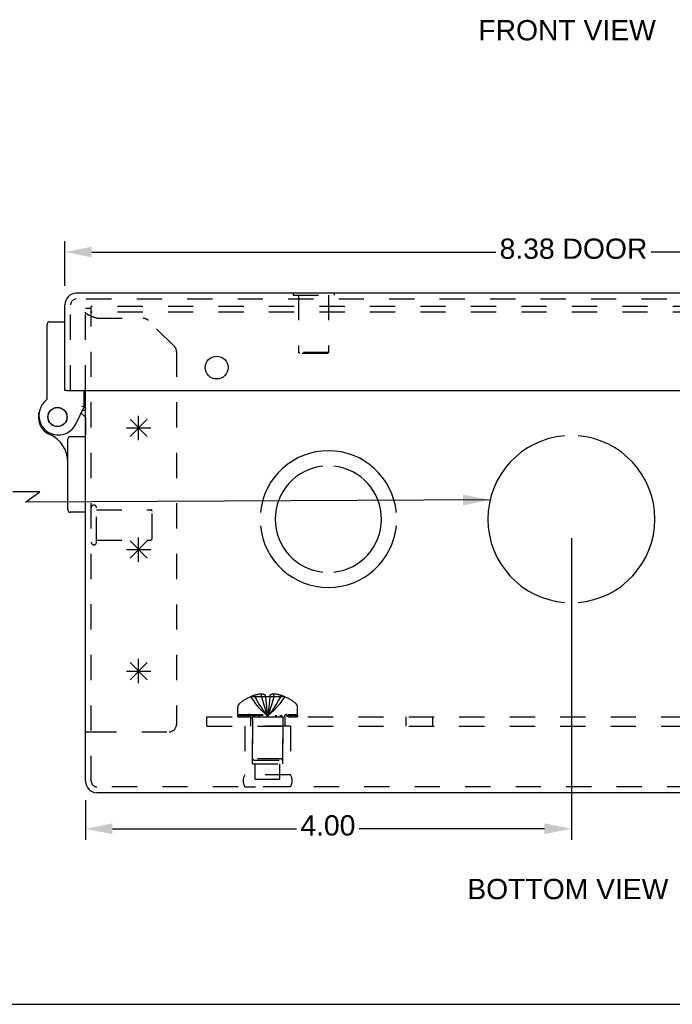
# Model space of a CAD drawing. Header units: inches. Extents: x 0 to 37.8, y 0 to 24.4.
# Tile 2 of 15: x 8.5 to 13.9, y 0 to 8.1. Entities that reach past the tile are written whole.
import ezdxf

# ---------------------------------------------------------------- set-up
doc = ezdxf.new("R2010")
doc.units = ezdxf.units.IN
doc.header["$LTSCALE"] = 2.077778
doc.header["$MEASUREMENT"] = 0
doc.header["$PDMODE"] = 3
doc.header["$PDSIZE"] = 0.3125
doc.linetypes.add('HIDDEN', pattern=[0.2, 0.1, -0.1])
doc.layers.get('0').update_dxf_attribs({"linetype": 'CONTINUOUS'})
doc.layers.get('Defpoints').update_dxf_attribs({"linetype": 'CONTINUOUS'})
doc.styles.get("Standard").update_dxf_attribs({"font": 'arial.ttf'})
doc.dimstyles.new('DIMSTYLE_1', dxfattribs={"dimtxt": 0.166667, "dimasz": 0.222222, "dimexe": 0.09, "dimexo": 0.07, "dimgap": 0.0375, "dimtad": 0, "dimtih": 1, "dimtoh": 1, "dimzin": 4, "dimdsep": 46, "dimtxsty": 'Standard', "dimblk": '_FILLED', "dimblk1": '_FILLED', "dimblk2": '_FILLED', "dimcen": 0.09, "dimadec": 3, "dimazin": 1, "dimtfac": 1, "dimtdec": 3, "dimtofl": 0, "dimtmove": 0, "dimatfit": 3, "dimldrblk": '_FILLED', "dimfxl": 1, "dimtolj": 1, "dimtzin": 4, "dimarcsym": 0})
doc.dimstyles.get("Standard").update_dxf_attribs({"dimtxt": 0.188889, "dimasz": 0.222222, "dimexe": 0.09, "dimexo": 0.07, "dimgap": 0.09, "dimtad": 0, "dimtih": 1, "dimtoh": 1, "dimdec": 3, "dimzin": 4, "dimdsep": 46, "dimtxsty": 'Standard', "dimblk": '_FILLED', "dimblk1": '_FILLED', "dimblk2": '_FILLED', "dimcen": 0.09, "dimadec": 3, "dimazin": 1, "dimtp": 0.001, "dimtm": 0.001, "dimtfac": 1, "dimtdec": 3, "dimtofl": 0, "dimtmove": 0, "dimatfit": 3, "dimldrblk": '_FILLED', "dimfxl": 1, "dimtolj": 1, "dimtzin": 4, "dimarcsym": 0})

# ---------------------------------------------------------------- blocks, each defined once
blk = doc.blocks.new('_FILLED')
at = {"color": 0, "linetype": 'ByBlock'}
blk.add_solid([(0, 0), (-1, 0.2), (-1, -0.2)], dxfattribs=at)
blk = doc.blocks.new('*D11')
at = {"color": 0, "linetype": 'Continuous', "lineweight": -2, "transparency": 16777216}
for p, q in [((8.8529, 5.9081), (8.8529, 6.2769)), ((17.2279, 5.9081), (17.2279, 6.2769)), ((9.0751, 6.1869), (12.4009, 6.1869)), ((17.0057, 6.1869), (13.6799, 6.1869))]:
    blk.add_line(p, q, dxfattribs=at)
at = {"layer": 'Defpoints', "color": 0, "linetype": 'Continuous', "transparency": 16777216}
for p in [(17.2279, 6.1869), (8.8529, 5.8381), (17.2279, 5.8381)]:
    blk.add_point(p, dxfattribs=at)
at = {"color": 0, "linetype": 'Continuous', "lineweight": -2, "transparency": 16777216, "xscale": 0.2222222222, "yscale": 0.2222222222, "zscale": 0.2222222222, "rotation": 180}
blk.add_blockref('_FILLED', (8.8529, 6.1869), dxfattribs=at)
at = {"color": 0, "linetype": 'Continuous', "lineweight": -2, "transparency": 16777216, "xscale": 0.2222222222, "yscale": 0.2222222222, "zscale": 0.2222222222}
blk.add_blockref('_FILLED', (17.2279, 6.1869), dxfattribs=at)
at = {"color": 0, "linetype": 'Continuous', "transparency": 16777216, "insert": (13.0404, 6.298), "char_height": 0.166667, "width": 1.214994, "attachment_point": 2, "line_spacing_factor": 0.9}
blk.add_mtext('\\A1;8.38 DOOR', dxfattribs=at)
blk = doc.blocks.new('*D17')
at = {"color": 0, "linetype": 'Continuous', "lineweight": -2, "transparency": 16777216}
for p, q in [((13.0229, 3.8348), (13.0229, 1.3536)), ((9.0229, 1.6796), (9.0229, 1.3536)), ((9.2451, 1.4436), (10.7616, 1.4436)), ((12.8007, 1.4436), (11.2757, 1.4436))]:
    blk.add_line(p, q, dxfattribs=at)
at = {"layer": 'Defpoints', "color": 0, "linetype": 'Continuous', "transparency": 16777216}
for p in [(13.0229, 3.9048), (9.0229, 1.7496), (13.0229, 1.4436)]:
    blk.add_point(p, dxfattribs=at)
at = {"color": 0, "linetype": 'Continuous', "lineweight": -2, "transparency": 16777216, "xscale": 0.2222222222, "yscale": 0.2222222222, "zscale": 0.2222222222, "rotation": 180}
blk.add_blockref('_FILLED', (9.0229, 1.4436), dxfattribs=at)
at = {"color": 0, "linetype": 'Continuous', "lineweight": -2, "transparency": 16777216, "xscale": 0.2222222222, "yscale": 0.2222222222, "zscale": 0.2222222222}
blk.add_blockref('_FILLED', (13.0229, 1.4436), dxfattribs=at)
at = {"color": 0, "linetype": 'Continuous', "transparency": 16777216, "insert": (11.0186, 1.5547), "char_height": 0.16667, "width": 0.452912, "attachment_point": 2, "line_spacing_factor": 0.9}
blk.add_mtext('\\A1;4.00', dxfattribs=at)

msp = doc.modelspace()

# ---------------------------------------------------------------- linework, layer by layer
at = {"color": 3, "linetype": 'Continuous'}
for p, q in [((17.1331, 5.8474), (8.9477, 5.8474)), ((8.8529, 5.0494), (8.8529, 5.7526)), ((8.8679, 5.0494), (17.2129, 5.0494)), ((9.0229, 1.8352), (9.0229, 5.0494)), ((16.9281, 1.7404), (9.1177, 1.7404))]:
    msp.add_line(p, q, dxfattribs=at)
at = {"color": 7, "linetype": 'Continuous'}
for p, q in [((10.7324, 5.8514), (10.7324, 5.8474)), ((10.7324, 5.8514), (11.0694, 5.8514)), ((11.0694, 5.8514), (11.0694, 5.8474)), ((8.7083, 4.9835), (8.7083, 5.5934)), ((8.7283, 5.6134), (8.8529, 5.6134)), ((8.8679, 5.0494), (8.8529, 5.0494)), ((9.0129, 4.9134), (9.0129, 5.0494)), ((8.9432, 4.7715), (9.0129, 4.9134)), ((8.988, 4.8627), (9.0229, 4.8299)), ((9.0229, 4.8849), (8.9989, 4.8849)), ((8.8783, 4.0664), (8.8783, 4.6474)), ((9.0229, 4.6674), (8.8983, 4.6674)), ((9.0229, 4.0464), (8.8983, 4.0464)), ((9.0229, 2.2404), (9.0709, 2.2404)), ((0, 0), (37.7778, 0))]:
    msp.add_line(p, q, dxfattribs=at)
at = {"color": 8, "linetype": 'HIDDEN'}
for p, q in [((10.7324, 5.8474), (10.7324, 5.8334)), ((10.7324, 5.8334), (11.0694, 5.8334)), ((10.7769, 5.8334), (10.7769, 5.3614)), ((11.0249, 5.8334), (11.0249, 5.3614)), ((11.0694, 5.8474), (11.0694, 5.8334)), ((8.9009, 5.0494), (8.9009, 5.7526)), ((17.1331, 5.7994), (8.9477, 5.7994)), ((9.0229, 5.0494), (9.0229, 5.7224)), ((9.0709, 5.7224), (9.0229, 5.7224)), ((9.0709, 1.8352), (9.0709, 5.7404)), ((16.9749, 5.7404), (9.0709, 5.7404)), ((16.9749, 5.6924), (9.0709, 5.6924)), ((9.0987, 5.6484), (9.095, 5.6497)), ((9.1025, 5.6472), (9.0987, 5.6484)), ((9.1063, 5.6459), (9.1025, 5.6472)), ((9.1101, 5.6446), (9.1063, 5.6459)), ((9.1177, 5.642), (9.1101, 5.6446)), ((9.1177, 5.642), (9.498, 5.642)), ((9.7553, 5.4096), (9.5405, 5.6244)), ((9.7729, 5.3671), (9.7729, 2.3024)), ((10.7869, 5.3514), (10.7769, 5.3614)), ((11.0249, 5.3614), (10.7769, 5.3614)), ((11.0149, 5.3514), (10.7869, 5.3514)), ((11.0149, 5.3514), (11.0249, 5.3614)), ((9.0229, 4.8299), (9.0229, 4.6874)), ((9.1139, 3.8004), (9.1139, 4.0844)), ((9.1139, 4.0664), (9.5609, 4.0664)), ((9.5709, 3.8284), (9.5709, 4.0564)), ((9.1139, 3.8184), (9.5609, 3.8184)), ((10.3826, 2.5292), (10.3824, 2.5296)), ((10.3835, 2.5296), (10.3826, 2.5292)), ((10.5049, 2.5296), (10.3835, 2.5296)), ((10.4184, 2.5296), (10.4184, 2.5423)), ((10.4732, 2.5296), (10.4732, 2.5514)), ((10.5049, 2.5296), (10.5049, 2.5423)), ((10.5049, 2.5296), (10.5049, 2.5292)), ((10.5409, 2.5296), (10.5383, 2.5003)), ((10.5409, 2.5423), (10.5409, 2.5296)), ((10.5409, 2.5296), (10.5409, 2.5292)), ((10.6622, 2.5296), (10.5409, 2.5296)), ((10.5726, 2.5296), (10.5726, 2.5514)), ((10.6274, 2.5296), (10.6274, 2.5423)), ((10.6631, 2.5292), (10.6622, 2.5296)), ((10.6634, 2.5296), (10.6631, 2.5292)), ((10.2769, 2.3834), (10.2769, 2.4446)), ((10.5384, 2.5006), (10.5356, 2.4722)), ((10.7689, 2.3834), (10.7689, 2.4446)), ((10.0229, 2.2884), (10.0229, 2.3634)), ((10.0229, 2.3634), (16.0229, 2.3634)), ((10.2769, 2.3834), (10.7689, 2.3834)), ((10.2772, 2.3634), (10.2772, 2.3784)), ((10.2772, 2.3784), (10.7686, 2.3784)), ((10.2772, 2.3634), (10.7686, 2.3634)), ((10.285, 2.3784), (10.285, 2.3634)), ((10.3027, 2.3634), (10.3027, 2.3784)), ((10.3241, 2.3634), (10.3241, 2.3784)), ((10.3297, 2.3784), (10.3297, 2.3634)), ((10.3353, 2.3634), (10.3353, 2.3784)), ((10.3552, 2.3634), (10.3552, 2.3784)), ((10.3646, 2.3634), (10.3646, 2.3784)), ((10.3824, 2.3634), (10.3824, 2.2884)), ((10.3828, 2.3634), (10.3828, 2.3784)), ((10.406, 2.3784), (10.406, 2.3634)), ((10.4169, 2.3634), (10.4169, 2.3784)), ((10.4521, 2.3634), (10.4521, 2.3784)), ((10.4562, 2.3634), (10.4562, 2.3784)), ((10.5194, 2.3932), (10.5229, 2.3686)), ((10.5194, 2.3932), (10.5229, 2.3686)), ((10.5896, 2.3634), (10.5896, 2.3784)), ((10.5937, 2.3784), (10.5937, 2.3634)), ((10.6288, 2.3634), (10.6288, 2.3784)), ((10.6398, 2.3634), (10.6398, 2.3784)), ((10.663, 2.3634), (10.663, 2.3784)), ((10.6634, 2.3634), (10.6634, 2.2884)), ((10.6812, 2.3784), (10.6812, 2.3634)), ((10.6906, 2.3634), (10.6906, 2.3784)), ((10.7105, 2.3634), (10.7105, 2.3784)), ((10.7161, 2.3634), (10.7161, 2.3784)), ((10.7217, 2.3634), (10.7217, 2.3784)), ((10.743, 2.3784), (10.743, 2.3634)), ((10.7608, 2.3634), (10.7608, 2.3784)), ((10.7686, 2.3784), (10.7686, 2.3634)), ((11.6639, 2.2884), (11.6639, 2.3634)), ((11.8819, 2.2884), (11.8819, 2.3634)), ((10.0229, 2.2884), (16.0229, 2.2884)), ((10.3349, 2.2884), (10.3349, 1.8884)), ((10.7109, 2.2884), (10.3349, 2.2884)), ((10.3979, 1.9764), (10.3979, 2.2884)), ((10.3989, 2.3462), (10.3989, 2.0184)), ((10.6469, 2.3462), (10.6469, 2.0184)), ((10.6479, 1.9764), (10.6479, 2.2884)), ((10.7109, 2.2884), (10.7109, 1.8884)), ((9.0709, 2.2404), (9.7109, 2.2404)), ((10.3979, 1.9764), (10.6479, 1.9764)), ((10.4089, 2.0084), (10.3989, 2.0184)), ((10.6469, 2.0184), (10.3989, 2.0184)), ((10.4089, 2.0084), (10.6369, 2.0084)), ((10.4214, 1.8514), (10.4214, 1.9764)), ((10.6244, 1.8514), (10.6244, 1.9764)), ((10.6369, 2.0084), (10.6469, 2.0184)), ((10.7109, 1.8884), (10.3349, 1.8884)), ((16.9281, 1.7884), (9.1177, 1.7884)), ((10.7109, 1.7885), (10.3349, 1.7885)), ((10.3349, 1.7885), (10.4229, 1.7884)), ((10.4214, 1.8514), (10.6244, 1.8514)), ((10.7109, 1.7885), (10.6229, 1.7884))]:
    msp.add_line(p, q, dxfattribs=at)
at = {"color": 40, "linetype": 'Continuous'}
for p, q in [((9.3897, 4.6697), (9.5311, 4.8111)), ((9.3897, 4.8111), (9.5311, 4.6697)), ((9.4604, 4.6404), (9.4604, 4.8404)), ((9.3604, 4.7404), (9.5604, 4.7404)), ((9.3897, 3.8111), (9.5311, 3.6697)), ((9.3897, 3.6697), (9.5311, 3.8111)), ((9.4604, 3.6404), (9.4604, 3.8404)), ((9.3604, 3.7404), (9.5604, 3.7404)), ((9.4604, 2.6404), (9.4604, 2.8404)), ((9.3897, 2.8111), (9.5311, 2.6697)), ((9.3897, 2.6697), (9.5311, 2.8111)), ((9.3604, 2.7404), (9.5604, 2.7404))]:
    msp.add_line(p, q, dxfattribs=at)
at = {"color": 8, "linetype": 'HIDDEN'}
for points in [[(9.0234, 5.6892), (9.0232, 5.6898), (9.0231, 5.6905), (9.023, 5.6911), (9.0229, 5.6917), (9.0229, 5.6924)], [(9.0592, 5.6633), (9.0577, 5.664), (9.0563, 5.6646), (9.0548, 5.6653), (9.0534, 5.6659), (9.052, 5.6665), (9.0507, 5.6672), (9.0493, 5.6678), (9.048, 5.6685), (9.0467, 5.6691), (9.0455, 5.6698), (9.0443, 5.6704), (9.0431, 5.6711), (9.0419, 5.6717), (9.0408, 5.6724), (9.0397, 5.673), (9.0386, 5.6737), (9.0376, 5.6743), (9.0366, 5.6749), (9.0356, 5.6756), (9.0347, 5.6762), (9.0338, 5.6769), (9.0329, 5.6775), (9.032, 5.6782), (9.0312, 5.6788), (9.0305, 5.6795), (9.0297, 5.6801), (9.0291, 5.6808), (9.0284, 5.6814), (9.0278, 5.6821), (9.0272, 5.6827), (9.0266, 5.6833), (9.0261, 5.684), (9.0256, 5.6846), (9.0252, 5.6853), (9.0248, 5.6859), (9.0244, 5.6866), (9.0241, 5.6872), (9.0238, 5.6879), (9.0236, 5.6885), (9.0234, 5.6892)], [(9.095, 5.6497), (9.0913, 5.651), (9.0895, 5.6517), (9.0877, 5.6523), (9.0859, 5.653), (9.0841, 5.6536), (9.0823, 5.6543), (9.0805, 5.6549), (9.0788, 5.6556), (9.0771, 5.6562), (9.0753, 5.6569), (9.0736, 5.6575), (9.072, 5.6581), (9.0703, 5.6588), (9.0686, 5.6594), (9.067, 5.6601), (9.0654, 5.6607), (9.0638, 5.6614), (9.0623, 5.662), (9.0607, 5.6627), (9.0592, 5.6633)], [(10.3826, 2.5292), (10.4023, 2.5003), (10.4235, 2.4722), (10.4461, 2.445), (10.4702, 2.4187), (10.4958, 2.3932), (10.5229, 2.3686)], [(10.4732, 2.5514), (10.4681, 2.5511), (10.463, 2.5506), (10.4578, 2.55), (10.4526, 2.5494), (10.4472, 2.5486), (10.4418, 2.5476), (10.4362, 2.5466), (10.4304, 2.5453), (10.4245, 2.5439), (10.4184, 2.5423)], [(10.4184, 2.5296), (10.433, 2.5006), (10.4488, 2.4724), (10.4657, 2.4452), (10.4836, 2.4188), (10.5027, 2.3932), (10.5229, 2.3686)], [(10.5049, 2.5423), (10.5008, 2.5441), (10.4967, 2.5458), (10.4928, 2.5472), (10.4889, 2.5484), (10.485, 2.5494), (10.4811, 2.5503), (10.4771, 2.5509), (10.4732, 2.5514)], [(10.4732, 2.5296), (10.4802, 2.5006), (10.4877, 2.4724), (10.4957, 2.4452), (10.5042, 2.4188), (10.5133, 2.3932), (10.5229, 2.3686)], [(10.5049, 2.5296), (10.5074, 2.5006), (10.5101, 2.4724), (10.513, 2.4452), (10.5161, 2.4188), (10.5194, 2.3932)], [(10.5409, 2.5292), (10.5349, 2.5294), (10.5289, 2.5295), (10.5229, 2.5296), (10.5169, 2.5295), (10.5109, 2.5294), (10.5049, 2.5292)], [(10.5049, 2.5292), (10.5074, 2.5003), (10.5102, 2.4722), (10.5131, 2.445), (10.5161, 2.4187)], [(10.5726, 2.5296), (10.5656, 2.5006), (10.5581, 2.4724), (10.5501, 2.4452), (10.5416, 2.4188), (10.5325, 2.3932), (10.5229, 2.3686)], [(10.6274, 2.5296), (10.6127, 2.5006), (10.597, 2.4724), (10.5801, 2.4452), (10.5622, 2.4188), (10.5431, 2.3932), (10.5229, 2.3686)], [(10.6631, 2.5292), (10.6435, 2.5003), (10.6223, 2.4722), (10.5997, 2.445), (10.5756, 2.4187), (10.55, 2.3932), (10.5229, 2.3686)], [(10.5726, 2.5514), (10.5686, 2.5509), (10.5647, 2.5503), (10.5608, 2.5494), (10.5569, 2.5484), (10.553, 2.5472), (10.549, 2.5458), (10.545, 2.5441), (10.5409, 2.5423)], [(10.6274, 2.5423), (10.6213, 2.5439), (10.6153, 2.5453), (10.6096, 2.5466), (10.604, 2.5476), (10.5986, 2.5486), (10.5932, 2.5494), (10.588, 2.55), (10.5828, 2.5506), (10.5777, 2.5511), (10.5726, 2.5514)], [(10.5357, 2.4724), (10.5327, 2.445), (10.5296, 2.4187), (10.5264, 2.3932), (10.5229, 2.3686)], [(10.5328, 2.4452), (10.5297, 2.4188), (10.5264, 2.3932), (10.5229, 2.3686)]]:
    msp.add_lwpolyline(points, dxfattribs=at)
at = {"color": 7, "linetype": 'Continuous'}
for points in [[(8.9992, 4.9166), (8.9961, 4.9173), (8.9929, 4.918)], [(9.0129, 4.9134), (9.0127, 4.9134), (8.9992, 4.9166)]]:
    msp.add_lwpolyline(points, dxfattribs=at)
at = {"color": 3, "linetype": 'Continuous'}
msp.add_circle((10.1029, 5.2369), 0.0938, dxfattribs=at)
at = {"color": 7, "linetype": 'Continuous'}
for radius in [0.079, 0.078]:
    msp.add_circle((8.7929, 4.8299), radius, dxfattribs=at)
at = {"color": 3, "linetype": 'Continuous'}
for centre, start, end in [((8.9477, 5.7526), 90, 180), ((9.1177, 1.8352), 180, 270)]:
    msp.add_arc(centre, 0.0948, start, end, dxfattribs=at)
at = {"color": 8, "linetype": 'HIDDEN'}
for centre, radius, start, end in [((8.9477, 5.7526), 0.0468, 90, 180), ((9.498, 5.582), 0.06, 45, 90), ((9.7129, 5.3671), 0.06, 0, 45), ((9.0924, 4.0844), 0.0215, 360, 180), ((9.5609, 4.0564), 0.01, 360, 90), ((9.5609, 3.8284), 0.01, 270, 0), ((9.0924, 3.8004), 0.0215, 180, 0), ((10.5229, 2.2013), 0.357, 113.17274, 130.93344), ((10.5229, 2.2013), 0.3566, 107.04066, 113.00172), ((10.5229, 2.2013), 0.3566, 66.99828, 72.95934), ((10.5229, 2.2013), 0.357, 49.06656, 66.82726), ((10.3119, 2.4446), 0.035, 130.93344, 180), ((10.7339, 2.4446), 0.035, 0, 49.06656), ((10.3617, 2.3462), 0.0372, 59.9503, 90), ((10.3617, 2.3462), 0.0372, 0, 27.53986), ((10.6841, 2.3462), 0.0372, 152.46014, 180), ((10.6841, 2.3462), 0.0372, 90, 120.0497), ((9.7109, 2.3024), 0.062, 270, 360), ((10.4215, 1.8385), 0.1, 150.05079, 209.94921), ((10.6242, 1.8385), 0.1, 330.05079, 29.94921), ((9.1177, 1.8352), 0.0468, 180, 270)]:
    msp.add_arc(centre, radius, start, end, dxfattribs=at)
at = {"color": 7, "linetype": 'Continuous'}
for centre, radius, start, end in [((8.7283, 5.5934), 0.02, 90, 180), ((8.7996, 4.842), 0.16, 128.21058, 333.85198), ((8.6883, 4.9835), 0.02, 308.21058, 360), ((8.7929, 4.8299), 0.1575, 158.68729, 246.17348), ((8.6283, 4.4571), 0.25, 0, 66.17348), ((8.8983, 4.6474), 0.02, 90, 180), ((8.8983, 4.0664), 0.02, 180, 270)]:
    msp.add_arc(centre, radius, start, end, dxfattribs=at)
at = {"color": 40, "linetype": 'Continuous'}
for centre, radius, start, end in [((13.0229, 3.9904), 0.6875, 94.58857, 265.41143), ((13.0229, 3.9904), 0.6875, 274.58857, 85.41143), ((11.0229, 3.9904), 0.5625, 5.61122, 174.38878), ((11.0229, 3.9904), 0.4375, 95.90372, 264.09628), ((11.0229, 3.9904), 0.4375, 275.90372, 84.09628), ((11.0229, 3.9904), 0.5625, 185.61122, 354.38878)]:
    msp.add_arc(centre, radius, start, end, dxfattribs=at)

# ---------------------------------------------------------------- texts
at = {"color": 2, "linetype": 'Continuous', "attachment_point": 2, "line_spacing_factor": 0.9}
for s, insert, char_height, width in [('FRONT VIEW', (12.9879, 8.0949), 0.16667, 1.458488), ('BOTTOM VIEW', (12.9941, 1.0314), 0.166667, 1.651797)]:
    msp.add_mtext(s, dxfattribs=dict(at, insert=insert, char_height=char_height, width=width))

# ---------------------------------------------------------------- dimensions: what is measured, and where the dimension line sits
at = {"color": 2, "linetype": 'Continuous'}
dim = msp.add_linear_dim(base=(17.2278917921, 6.1868883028), p1=(8.8528917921, 5.8381488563), p2=(17.2278917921, 5.8381488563), text='<> DOOR', dimstyle='DIMSTYLE_1', dxfattribs=at)
dim.commit()
dim.dimension.update_dxf_attribs({"geometry": '*D11', "text_midpoint": (13.0403917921, 6.1868883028), "dimtype": 160})
dim = msp.add_linear_dim(base=(13.0229, 1.4436), p1=(9.0229, 1.7496), p2=(13.0229, 3.9048), dimstyle='DIMSTYLE_1', dxfattribs=at)
dim.commit()
dim.dimension.update_dxf_attribs({"geometry": '*D17', "text_midpoint": (11.0186, 1.4436), "dimtype": 160})

# ---------------------------------------------------------------- leaders
at = {"color": 2, "linetype": 'Continuous', "annotation_type": 0, "has_hookline": 1, "hookline_direction": 1, "text_width": 3.5901}
msp.add_leader([(12.3538, 4.1485), (8.5288, 4.1305), (8.6468, 4.2138), (8.4245, 4.2138)], dimstyle='Standard', override={"dimtad": 0}, dxfattribs=at)

doc.saveas('drawing.dxf')
